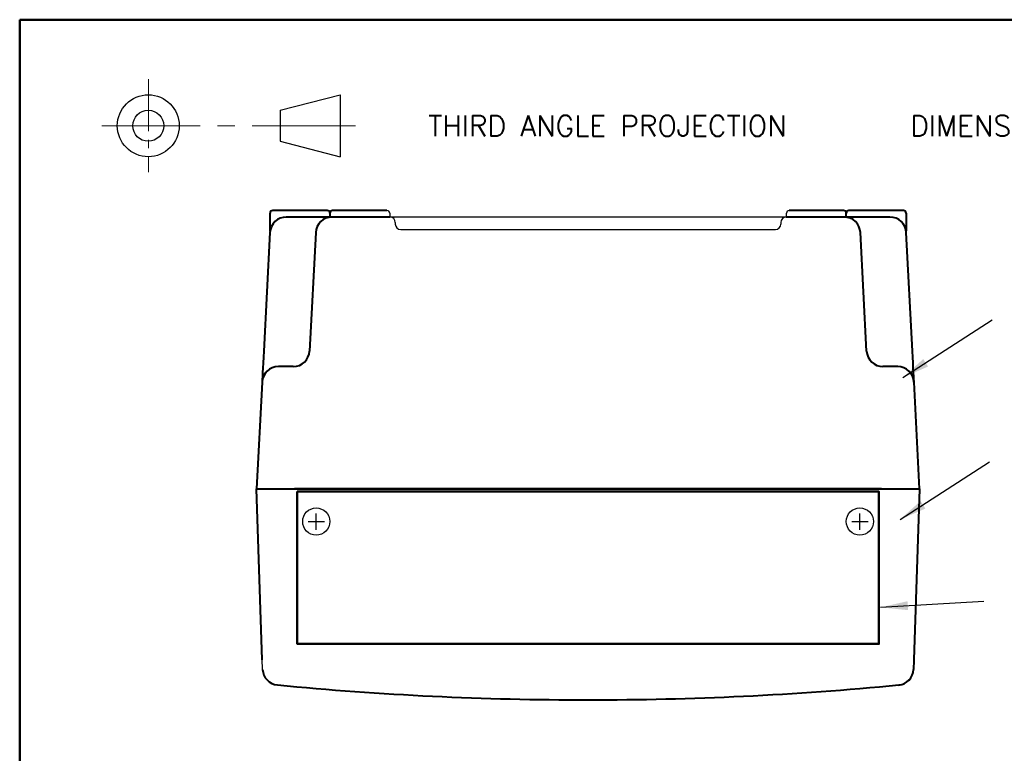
# Model space of a CAD drawing. Extents: x 0 to 501, y 0 to 275.
# Tile 5 of 10: x 6 to 97, y 201 to 268. Entities that reach past the tile are written whole.
import ezdxf

# ---------------------------------------------------------------- set-up
doc = ezdxf.new("R2010")
doc.units = 0
doc.header["$LTSCALE"] = 0.5
doc.header["$MEASUREMENT"] = 0
doc.linetypes.add('CENTER2', pattern=[28.575, 19.05, -3.175, 3.175, -3.175])
doc.layers.add('CENTER', color=5, linetype='CENTER2', lineweight=13)
doc.layers.add('OBJECT', color=1, linetype='Continuous', lineweight=50)
doc.layers.add('FORMAT', color=7, linetype='Continuous')
doc.layers.add('TEXT', color=5, linetype='Continuous')
doc.styles.add('ROMANS', font='romans', dxfattribs={"height": 2.5})
doc.dimstyles.new('DIMS', dxfattribs={"dimtxt": 2.5, "dimasz": 2.5, "dimexe": 1.25, "dimexo": 2, "dimgap": 1.25, "dimtad": 1, "dimdec": 4, "dimzin": 0, "dimdsep": 46, "dimtxsty": 'ROMANS', "dimcen": 2.5, "dimadec": 0, "dimazin": 0, "dimtfac": 1, "dimtdec": 4, "dimtmove": 0, "dimatfit": 3, "dimfxl": 0, "dimtolj": 1, "dimtzin": 0, "dimarcsym": 0})

# ---------------------------------------------------------------- blocks, each defined once
blk = doc.blocks.new('PROJECTION')
at = {"layer": 'CENTER', "ltscale": 0.5}
blk.add_line((4.281, 4.275), (4.281, -4.275), dxfattribs=at)
at = {"layer": 'CENTER'}
blk.add_line((23.348, 0), (0, 0), dxfattribs=at)
at = {"layer": 'FORMAT'}
for p, q in [((16.41, 1.425), (21.923, 2.85)), ((21.923, 2.85), (21.923, -2.85)), ((16.41, 1.425), (16.41, -1.425)), ((16.41, -1.425), (21.923, -2.85))]:
    blk.add_line(p, q, dxfattribs=at)
for radius in [2.85, 1.425]:
    blk.add_circle((4.275, 0), radius, dxfattribs=at)
at = {"layer": 'FORMAT', "color": 7, "linetype": 'Continuous', "style": 'ROMANS'}
blk.add_text('THIRD ANGLE PROJECTION      DIMENSIONS IN mm      DO NOT SCALE', height=1.9, dxfattribs=at).set_placement((30.018, -0.972))
blk = doc.blocks.new('FORMAT A3 FIXED')
at = {"layer": 'FORMAT', "color": 1, "lineweight": 50}
for q in [(6.5, 6.5), (384.722, 268.438)]:
    blk.add_line((6.5, 268.438), q, dxfattribs=at)
at = {"layer": 'OBJECT'}
blk.add_blockref('PROJECTION', (14.053, 258.686), dxfattribs=at)

msp = doc.modelspace()

# ---------------------------------------------------------------- linework, layer by layer
at = {"color": 7, "linetype": 'Continuous', "lineweight": 40}
for p, q in [((34.784, 250.888), (29.784, 250.888)), ((40.284, 250.888), (35.284, 250.888)), ((82.284, 250.888), (77.284, 250.888)), ((87.784, 250.888), (82.784, 250.888)), ((29.534, 249.014), (29.534, 250.638)), ((31.269, 250.288), (31.017, 250.288)), ((34.334, 250.288), (33.298, 250.288)), ((40.554, 250.288), (34.334, 250.288)), ((35.034, 250.638), (35.034, 250.288)), ((83.233, 250.288), (77.014, 250.288)), ((82.534, 250.288), (82.534, 250.638)), ((84.269, 250.288), (83.233, 250.288)), ((86.55, 250.288), (86.298, 250.288)), ((88.034, 250.638), (88.034, 249.014)), ((29.519, 248.866), (28.948, 237.959)), ((33.73, 248.866), (33.158, 237.959)), ((84.409, 237.959), (83.838, 248.866)), ((88.62, 237.959), (88.048, 248.866)), ((31.661, 236.538), (30.301, 236.538)), ((87.267, 236.538), (85.906, 236.538)), ((28.799, 235.119), (28.284, 225.288)), ((89.284, 225.288), (88.769, 235.119)), ((28.284, 225.288), (89.284, 225.288)), ((28.284, 225.288), (31.782, 225.288)), ((28.818, 209.581), (28.284, 225.288)), ((85.786, 225.288), (31.782, 225.288)), ((85.786, 225.288), (89.284, 225.288)), ((89.284, 225.288), (88.75, 209.581)), ((88.235, 207.638), (88.272, 207.673))]:
    msp.add_line(p, q, dxfattribs=at)
for p, q in [((40.534, 250.638), (40.534, 250.288)), ((77.014, 250.288), (40.554, 250.288)), ((77.034, 250.288), (77.034, 250.638)), ((41.054, 249.788), (41.054, 249.638)), ((41.554, 249.138), (76.014, 249.138)), ((76.514, 249.788), (76.514, 249.638)), ((28.849, 208.69), (28.284, 225.288)), ((33.78, 221.536), (33.78, 223.036)), ((83.786, 221.536), (83.786, 223.036)), ((33.03, 222.286), (34.53, 222.286)), ((83.036, 222.286), (84.536, 222.286))]:
    msp.add_line(p, q)
at = {"color": 7, "linetype": 'Continuous', "lineweight": 40, "flags": 128}
for points in [[(28.948, 237.959), (28.919, 237.412), (28.892, 236.888), (28.866, 236.407), (28.844, 235.983), (28.826, 235.632), (28.812, 235.365), (28.803, 235.192), (28.799, 235.119)], [(88.769, 235.119), (88.765, 235.192), (88.756, 235.365), (88.742, 235.632), (88.723, 235.983), (88.701, 236.407), (88.676, 236.888), (88.648, 237.412), (88.62, 237.959)], [(88.75, 209.581), (88.739, 209.265), (88.727, 208.948), (88.718, 208.69)]]:
    msp.add_lwpolyline(points, dxfattribs=at)
for centre in [(33.78, 222.286), (83.786, 222.286)]:
    msp.add_circle(centre, 1.25)
at = {"color": 7, "linetype": 'Continuous', "lineweight": 40}
for centre, radius, start, end in [((29.784, 250.638), 0.25, 90, 180), ((34.784, 250.638), 0.25, 0, 90), ((35.284, 250.638), 0.25, 90, 180), ((82.284, 250.638), 0.25, 0, 90), ((82.784, 250.638), 0.25, 90, 180), ((87.784, 250.638), 0.25, 0, 90), ((31.017, 248.788), 1.5, 90, 177), ((35.228, 248.788), 1.5, 90, 177), ((82.34, 248.788), 1.5, 3, 90), ((86.55, 248.788), 1.5, 3, 90), ((31.66, 238.038), 1.5, 270, 357), ((85.907, 238.038), 1.5, 183, 270), ((30.296, 235.04), 1.499, 89.97144, 176.97746), ((30.302, 235.039), 1.498, 90.05102, 177.06426), ((87.266, 235.039), 1.498, 2.93574, 89.94898), ((87.271, 235.04), 1.499, 3.02254, 90.02856), ((30.342, 208.745), 1.494, 182.1414, 264.76727), ((87.225, 208.745), 1.494, 275.23273, 357.8586), ((87.219, 208.742), 1.5, 275.49348, 358), ((87.417, 207.262), 0.0555, 184.53167, 193.57084)]:
    msp.add_arc(centre, radius, start, end, dxfattribs=at)
for centre, radius, start, end in [((40.284, 250.638), 0.25, 0, 90), ((77.284, 250.638), 0.25, 90, 180), ((40.554, 249.788), 0.5, 0, 90), ((77.014, 249.788), 0.5, 90, 180), ((41.554, 249.638), 0.5, 180, 270), ((76.014, 249.638), 0.5, 270, 0)]:
    msp.add_arc(centre, radius, start, end)
for points in [[(33.298, 250.288), (33.136, 250.288), (32.97, 250.284), (32.63, 250.277), (32.456, 250.275), (32.111, 250.275), (31.94, 250.277), (31.599, 250.284), (31.431, 250.288), (31.269, 250.288)], [(86.298, 250.288), (86.136, 250.288), (85.97, 250.284), (85.63, 250.277), (85.456, 250.275), (85.111, 250.275), (84.94, 250.277), (84.599, 250.284), (84.431, 250.288), (84.269, 250.288)], [(30.206, 207.257), (34.957, 206.8), (39.714, 206.458), (49.238, 206.001), (54.006, 205.886), (63.552, 205.886), (68.321, 206.001), (77.849, 206.458), (82.61, 206.8), (87.362, 207.257)]]:
    msp.add_open_spline(points, degree=3, knots=[0, 0, 0, 0, 0.25, 0.25, 0.5, 0.5, 0.75, 0.75, 1, 1, 1, 1], dxfattribs=at)
for points in [[(30.301, 236.538), (30.298, 236.538), (30.297, 236.538), (30.297, 236.539)], [(87.271, 236.539), (87.271, 236.538), (87.269, 236.538), (87.267, 236.538)], [(28.799, 235.119), (28.799, 235.117), (28.801, 235.116), (28.806, 235.116)], [(88.762, 235.116), (88.766, 235.116), (88.769, 235.117), (88.769, 235.119)]]:
    msp.add_open_spline(points, degree=3, dxfattribs=at)
at = {"layer": 'OBJECT'}
msp.add_lwpolyline([(32.032, 225.035), (85.532, 225.035), (85.532, 211.035), (32.032, 211.035)], close=True, dxfattribs=at)

# ---------------------------------------------------------------- block references
at = {"color": 0}
msp.add_blockref('FORMAT A3 FIXED', (0, 0), dxfattribs=at)

# ---------------------------------------------------------------- leaders
at = {"layer": 'TEXT'}
for points in [[(87.736, 235.53), (95.949, 240.829)], [(87.483, 222.47), (95.695, 227.769)], [(85.694, 214.398), (95.179, 214.972)]]:
    msp.add_leader(points, dimstyle='DIMS', override={"dimdec": 2, "dimdsep": 0, "dimtdec": 2, "dimtmove": 2}, dxfattribs=at)

doc.saveas('drawing.dxf')
